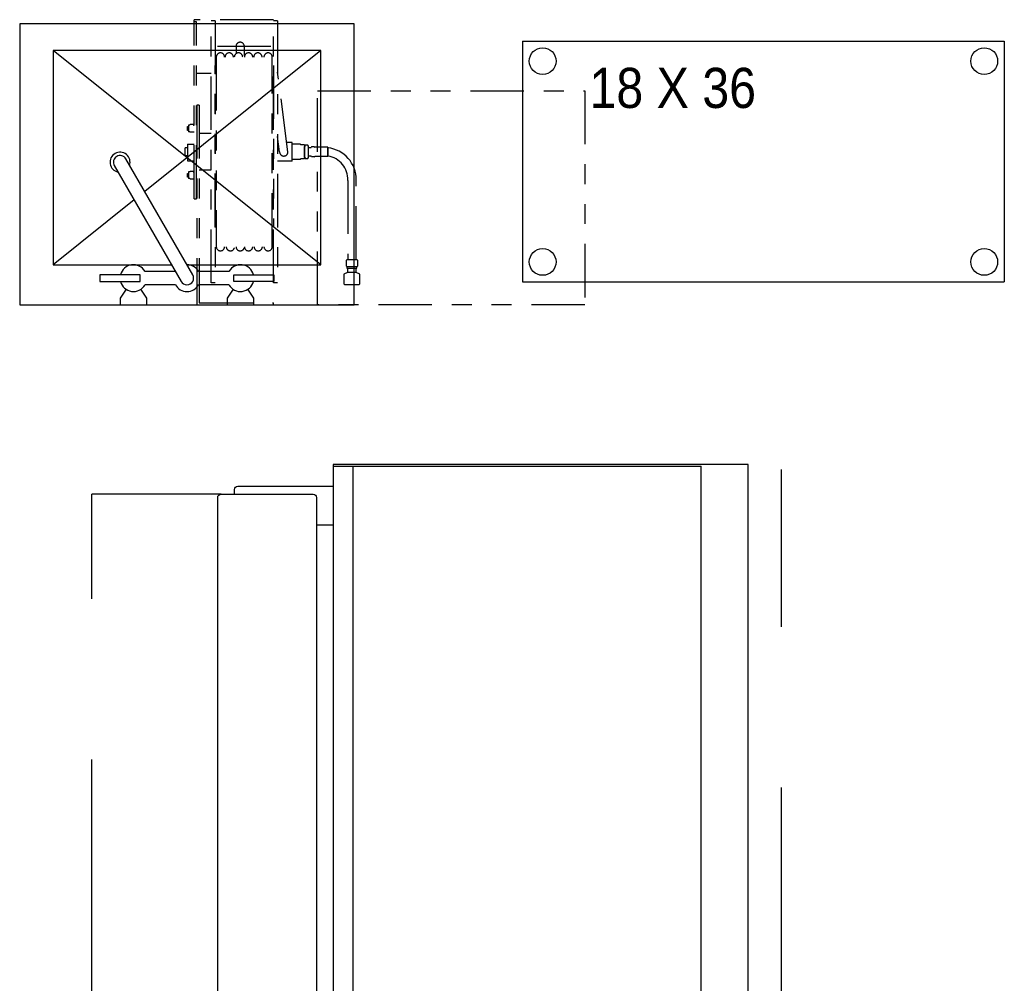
# Model space of a CAD drawing. Header units: inches. Extents: x -119 to 3951, y 0 to 4293.
# Tile 67 of 68: x 3769 to 3843, y 3271 to 3343. Entities that reach past the tile are written whole.
import ezdxf

# ---------------------------------------------------------------- set-up
doc = ezdxf.new("R2010")
doc.units = ezdxf.units.IN
doc.header["$LTSCALE"] = 48
doc.header["$MEASUREMENT"] = 0
for name, pattern in [('A1-DASH', [0.2383, 0.0833, -0.031, 0.031, -0.031, 0.031, -0.031]), ('DASHED', [0.75, 0.5, -0.25]), ('S-DASH', [0.082, 0.041, -0.041])]:
    doc.linetypes.add(name, pattern=pattern)
for name, color, linetype in [('200', 2, 'CONTINUOUS'), ('206', 1, 'DASHED'), ('FS-DSH01', 1, 'S-DASH'), ('FS-DSHA1', 4, 'A1-DASH'), ('FS-EQPMT', 2, 'CONTINUOUS'), ('FS-EQSTG', 3, 'CONTINUOUS')]:
    doc.layers.add(name, color=color, linetype=linetype)
doc.styles.add('TXT3', font='TXT', dxfattribs={"width": 0.9, "height": 3})

# ---------------------------------------------------------------- blocks, each defined once
blk = doc.blocks.new('HAA18RP')
at = {"layer": '200'}
for p, q in [((0, -6), (48, -6)), ((0, -33.5), (0, -6)), ((48, -33.5), (48, -6)), ((0, -32), (48, -32)), ((48, -33.5), (0, -33.5))]:
    blk.add_line(p, q, dxfattribs=at)
at = {"layer": '206'}
blk.add_line((0, 0), (47.75, 0), dxfattribs=at)
blk = doc.blocks.new('FCA041P')
at = {"layer": '200'}
for p, q in [((0, -31.007, -37.539), (0, 0, -37.539)), ((0, 0, -37.539), (48.269, 0, -37.539)), ((48.269, 0, -37.539), (48.269, -31.007, -37.539)), ((48.269, -31.007, -37.539), (0, -31.007, -37.539)), ((1.644, -31.007, -37.539), (1.644, -32.257, -37.539)), ((4.519, -32.257, -37.539), (4.519, -31.007, -37.539)), ((43.75, -32.257, -37.539), (43.75, -31.007, -37.539)), ((46.643, -38.132, -37.539), (46.643, -31.007, -37.539)), ((1.644, -32.257, -37.539), (1.644, -38.132, -37.539)), ((45.791, -32.257, -37.539), (2.478, -32.257, -37.539)), ((2.228, -32.507, -37.539), (2.228, -39.382, -37.539)), ((46.041, -39.382, -37.539), (46.041, -32.507, -37.539)), ((1.894, -38.382, -37.539), (2.228, -38.382, -37.539)), ((46.041, -38.382, -37.539), (46.393, -38.382, -37.539)), ((2.478, -39.632, -37.539), (45.791, -39.632, -37.539))]:
    blk.add_line(p, q, dxfattribs=at)
for centre, start, end in [((2.478, -32.507, -37.539), 90, 180), ((45.791, -32.507, -37.539), 0, 90), ((1.894, -38.132, -37.539), 180, 270), ((46.393, -38.132, -37.539), 270, 0), ((2.478, -39.382, -37.539), 180, 270), ((45.791, -39.382, -37.539), 270, 0)]:
    blk.add_arc(centre, 0.25, start, end, dxfattribs=at)
at = {"layer": '206'}
for p, q in [((2.228, -39.382, -37.539), (2.228, -49.035, -39.947)), ((46.041, -39.382, -37.539), (46.041, -49.035, -37.539)), ((2.228, -49.035, -39.947), (46.041, -49.035, -37.539))]:
    blk.add_line(p, q, dxfattribs=at)
blk = doc.blocks.new('S1836')
at = {"layer": 'FS-EQPMT'}
for p, q in [((0, 0), (36, 0)), ((0, 0), (0, -18)), ((36, 0), (36, -18)), ((0, -18), (36, -18))]:
    blk.add_line(p, q, dxfattribs=at)
for centre in [(1.5, -1.5), (34.5, -1.5), (1.5, -16.5), (34.5, -16.5)]:
    blk.add_circle(centre, 1, dxfattribs=at)
at = {"layer": 'FS-EQPMT', "style": 'TXT3', "width": 0.9}
blk.add_text('18 X 36', height=3, dxfattribs=at).set_placement((5, -5))
blk = doc.blocks.new('SK-MOP')
at = {"layer": 'FS-EQPMT'}
for p, q in [((12.5, 0), (-12.5, 0)), ((-12.5, 0), (-12.5, -21)), ((-5, 0), (-5, -0.5)), ((-3, -0.5), (-3, 0)), ((3, 0), (3, -0.5)), ((5, -0.5), (5, 0)), ((12.5, -21), (12.5, 0)), ((-5, -0.5), (-4.555, -1.168)), ((-3.445, -1.168), (-3, -0.5)), ((3, -0.5), (3.445, -1.168)), ((4.555, -1.168), (5, -0.5)), ((-6.5, -1.75), (-3.5, -1.75)), ((-6.5, -2.25), (-6.5, -1.75)), ((-3.5, -1.75), (-3.5, -2.25)), ((-3.134, -1.5), (-0.866, -1.5)), ((5.433, -10.41), (0.433, -1.75)), ((0.866, -1.5), (3.134, -1.5)), ((6.5, -1.75), (3.5, -1.75)), ((3.5, -1.75), (3.5, -2.25)), ((6.5, -2.25), (6.5, -1.75)), ((-3.5, -2.25), (-6.5, -2.25)), ((-3.134, -2.5), (-0.866, -2.5)), ((-0.433, -2.25), (4.567, -10.91)), ((0.866, -2.5), (3.134, -2.5)), ((3.5, -2.25), (6.5, -2.25)), ((0, -3), (-10, -3)), ((-10, -3), (10, -19)), ((-10, -3), (-10, -19)), ((10, -3), (1.155, -3)), ((3.949, -7.841), (10, -3)), ((10, -19), (10, -3)), ((-10, -19), (3.159, -8.472)), ((-10, -19), (10, -19)), ((-12.5, -21), (12.5, -21))]:
    blk.add_line(p, q, dxfattribs=at)
for centre, radius, start, end in [((-4, -2), 1, 30, 165.52249), ((0, -2), 1, 30, 150), ((4, -2), 1, 14.47751, 150), ((0, -2), 0.5, 30, 210), ((-4, -2), 1, 194.47751, 330), ((0, -2), 1, 210, 270), ((4, -2), 1, 210, 345.52249), ((5, -10.66), 0.75, 161.81031, 78.18969), ((5, -10.66), 0.5, 210, 30)]:
    blk.add_arc(centre, radius, start, end, dxfattribs=at)
blk = doc.blocks.new('LANDA2000')
at = {"layer": 'FS-DSHA1'}
for p, q in [((0, -16), (0, 0)), ((0, 0), (20, 0)), ((20, 0), (20, -16)), ((28.999, 0), (23.279, 0)), ((23.279, 0), (23.279, -0.153)), ((28.833, -0.153), (23.279, -0.153)), ((28.833, -14.934), (28.833, -0.153)), ((28.999, -14.934), (28.999, 0)), ((16.881, -1.536), (16.816, -1.566)), ((16.816, -1.566), (16.816, -2.286)), ((17.951, -1.536), (16.881, -1.536)), ((18.016, -1.566), (17.951, -1.536)), ((18.016, -2.286), (18.016, -1.566)), ((22.973, -21.229), (22.973, -1.639)), ((22.973, -1.639), (23.273, -1.639)), ((23.273, -1.639), (23.273, -21.309)), ((27.648, -21.229), (27.648, -1.639)), ((27.648, -1.639), (27.948, -1.639)), ((27.948, -1.639), (27.948, -21.229)), ((16.816, -2.286), (17.089, -2.428)), ((17.012, -2.886), (17.062, -2.854)), ((17.012, -3.353), (17.012, -2.886)), ((17.786, -2.754), (17.046, -2.754)), ((17.046, -2.754), (17.046, -2.854)), ((17.062, -2.854), (17.771, -2.854)), ((17.089, -2.428), (17.743, -2.428)), ((17.089, -2.428), (17.089, -2.754)), ((17.743, -2.428), (18.016, -2.286)), ((17.743, -2.754), (17.743, -2.428)), ((17.771, -2.854), (17.821, -2.886)), ((17.786, -2.854), (17.786, -2.754)), ((17.821, -2.886), (17.821, -3.353)), ((17.062, -3.384), (17.012, -3.353)), ((17.771, -3.384), (17.062, -3.384)), ((17.104, -3.384), (17.104, -9.331)), ((17.729, -9.303), (17.729, -3.384)), ((17.821, -3.353), (17.771, -3.384)), ((23.366, -4.351), (23.366, -18.516)), ((27.554, -18.516), (27.554, -4.351)), ((23.273, -17.891), (23.273, -5.816)), ((27.648, -5.816), (27.648, -17.891)), ((29.045, -7.934), (29.045, -21.161)), ((29.198, -7.934), (29.045, -7.934)), ((29.198, -7.934), (29.198, -21.309)), ((29.269, -9.442), (29.198, -9.442)), ((29.292, -9.395), (29.269, -9.442)), ((29.292, -9.395), (29.516, -9.395)), ((29.516, -9.395), (29.536, -9.433)), ((29.536, -9.433), (29.62, -9.433)), ((29.635, -9.906), (29.635, -9.459)), ((29.635, -9.54), (29.697, -9.54)), ((29.697, -9.54), (29.697, -9.825)), ((27.948, -10.059), (28.833, -10.059)), ((29.269, -9.923), (29.198, -9.923)), ((29.292, -9.97), (29.269, -9.923)), ((29.292, -9.97), (29.516, -9.97)), ((29.516, -9.97), (29.536, -9.932)), ((29.536, -9.932), (29.62, -9.932)), ((29.697, -9.825), (29.635, -9.825)), ((20.707, -10.945), (20.673, -11.005)), ((20.673, -11.005), (20.673, -11.863)), ((20.911, -10.945), (20.707, -10.945)), ((20.911, -11.021), (20.911, -10.945)), ((20.911, -11.021), (20.973, -11.021)), ((20.973, -11.964), (20.973, -10.904)), ((20.973, -10.904), (21.273, -10.904)), ((20.973, -11.021), (20.973, -11.846)), ((21.273, -10.854), (21.873, -10.854)), ((21.273, -10.854), (21.273, -10.904)), ((21.873, -10.744), (21.873, -12.124)), ((21.873, -10.744), (22.973, -10.744)), ((29.698, -10.769), (29.198, -10.769)), ((29.698, -12.005), (29.698, -10.769)), ((19.218, -11.784), (19.218, -11.084)), ((19.218, -11.084), (20.2, -11.084)), ((19.218, -11.122), (19.218, -11.747)), ((20.244, -11.051), (20.2, -11.084)), ((20.244, -11.051), (20.437, -11.051)), ((20.437, -11.051), (20.453, -11.105)), ((20.437, -11.817), (20.453, -11.763)), ((20.453, -11.105), (20.515, -11.105)), ((20.515, -11.763), (20.453, -11.763)), ((20.515, -11.105), (20.673, -11.109)), ((20.673, -11.758), (20.515, -11.763)), ((22.197, -11.433), (22.973, -17.383)), ((22.822, -11.433), (22.973, -12.593)), ((29.698, -11.131), (29.885, -11.131)), ((29.698, -11.736), (29.885, -11.736)), ((29.885, -11.131), (29.885, -11.736)), ((19.218, -11.784), (20.2, -11.784)), ((20.244, -11.817), (20.2, -11.784)), ((20.244, -11.817), (20.437, -11.817)), ((20.673, -11.863), (20.707, -11.923)), ((20.707, -11.923), (20.911, -11.923)), ((20.973, -11.846), (20.911, -11.846)), ((20.911, -11.846), (20.911, -11.923)), ((20.973, -11.964), (21.273, -11.964)), ((21.273, -12.014), (21.273, -11.964)), ((21.273, -12.014), (21.873, -12.014)), ((21.873, -12.124), (22.287, -12.124)), ((29.698, -12.005), (29.198, -12.005)), ((27.948, -12.809), (28.833, -12.809)), ((29.269, -12.941), (29.198, -12.941)), ((29.292, -12.894), (29.269, -12.941)), ((29.292, -12.894), (29.516, -12.894)), ((29.516, -12.894), (29.536, -12.932)), ((29.536, -12.932), (29.62, -12.932)), ((29.635, -13.405), (29.635, -12.958)), ((29.635, -13.039), (29.697, -13.039)), ((29.697, -13.039), (29.697, -13.324)), ((29.269, -13.422), (29.198, -13.422)), ((29.292, -13.469), (29.269, -13.422)), ((29.292, -13.469), (29.516, -13.469)), ((29.516, -13.469), (29.536, -13.431)), ((29.536, -13.431), (29.62, -13.431)), ((29.697, -13.324), (29.635, -13.324)), ((28.833, -14.934), (28.999, -14.934)), ((20, -16), (0, -16)), ((29.045, -17.309), (27.948, -17.309)), ((25.466, -19.39), (25.466, -18.597)), ((26.08, -19.309), (26.08, -18.767)), ((27.544, -18.596), (27.648, -18.596)), ((23.475, -19.309), (28.06, -19.309)), ((22.973, -21.229), (23.273, -21.229)), ((23.273, -21.309), (29.198, -21.309)), ((27.648, -21.229), (27.948, -21.229)), ((29.045, -21.161), (29.198, -21.161))]:
    blk.add_line(p, q, dxfattribs=at)
for centre, radius, start, end in [((23.679, -4.351), 0.312, 0, 180), ((24.421, -4.351), 0.312, 0, 180), ((25.143, -4.351), 0.312, 0, 180), ((25.768, -4.351), 0.312, 0, 164.96552), ((26.5, -4.351), 0.312, 0, 164.96552), ((27.242, -4.351), 0.312, 0, 180), ((19.475, -9.381), 2.371, 178.77936, 263.78472), ((19.501, -9.371), 1.774, 177.82477, 260.80625), ((29.599, -9.463), 0.0367, 5.77165, 54.54293), ((29.599, -9.903), 0.0367, 305.45707, 354.22835), ((22.509, -11.433), 0.312, 0, 180), ((29.599, -12.962), 0.0367, 5.77165, 54.54293), ((29.599, -13.401), 0.0367, 305.45707, 354.22835), ((23.679, -18.516), 0.312, 180, 0), ((24.447, -18.516), 0.312, 180, 0), ((25.143, -18.516), 0.312, 180, 0), ((25.894, -18.516), 0.312, 180, 0), ((26.589, -18.516), 0.312, 180, 0), ((27.242, -18.516), 0.312, 180, 0), ((25.768, -19.309), 0.312, 195.03448, 0)]:
    blk.add_arc(centre, radius, start, end, dxfattribs=at)

msp = doc.modelspace()

# ---------------------------------------------------------------- block references
at = {"layer": 'FS-DSH01', "rotation": 180}
msp.add_blockref('LANDA2000', (3811.332, 3321.602), dxfattribs=at)
at = {"layer": 'FS-EQPMT', "rotation": 180}
msp.add_blockref('SK-MOP', (3781.586, 3321.602), dxfattribs=at)
at = {"layer": 'FS-EQPMT'}
msp.add_blockref('S1836', (3806.669, 3341.315), dxfattribs=at)
at = {"layer": 'FS-EQSTG', "xscale": -1, "rotation": 270}
for name, p in [('FCA041P', (3823.515, 3261.419)), ('HAA18RP', (3826.008, 3261.554, -37.539))]:
    msp.add_blockref(name, p, dxfattribs=at)

doc.saveas('drawing.dxf')
